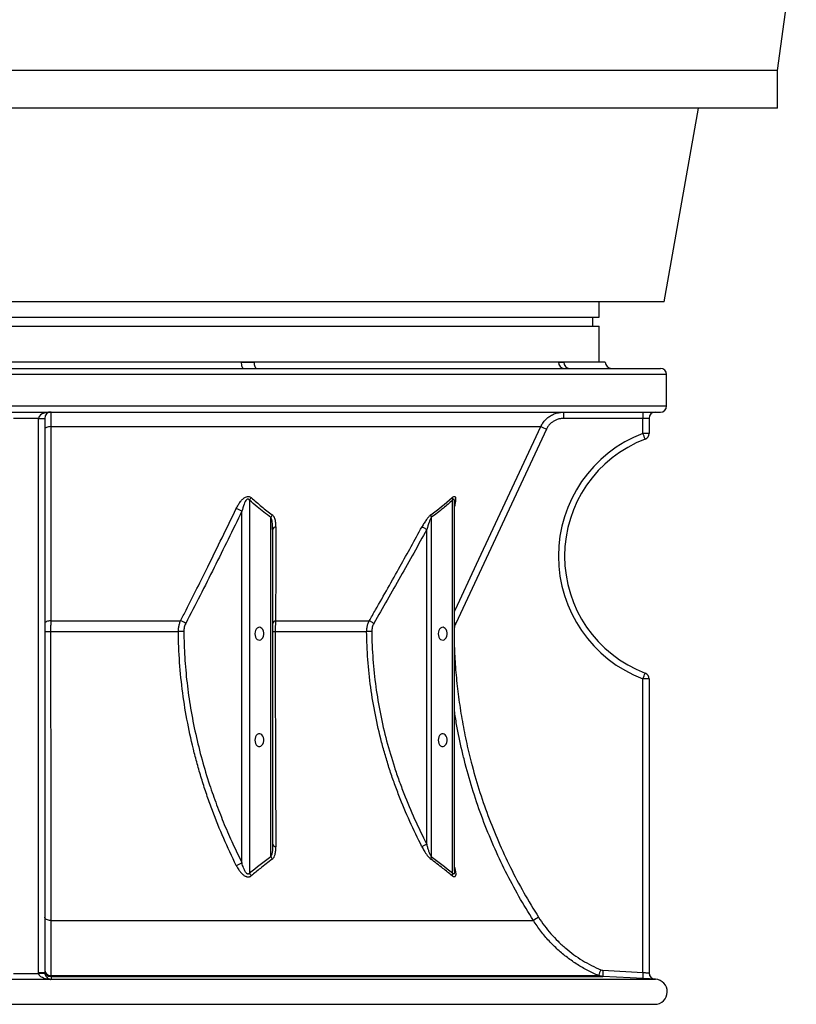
# Model space of a CAD drawing. Header units: millimetres. Extents: x 1512 to 2743, y 264 to 3453.
# Tile 2 of 7: x 2123 to 2743, y 264 to 1051. Entities that reach past the tile are written whole.
import ezdxf

# ---------------------------------------------------------------- set-up
doc = ezdxf.new("R2010")
doc.units = ezdxf.units.MM

msp = doc.modelspace()

# ---------------------------------------------------------------- linework, layer by layer
at = {"color": 7, "linetype": 'Continuous', "lineweight": 25}
for p, q in [((2727.5, 1010.23), (2742.5, 1120.23)), ((2127.5, 1010.23), (1527.5, 1010.23)), ((2727.5, 1010.23), (2127.5, 1010.23)), ((2727.5, 980.23), (2727.5, 1010.23)), ((2127.5, 980.23), (1527.5, 980.23)), ((2727.5, 980.23), (2127.5, 980.23)), ((2637, 825.34), (2664.31, 980.23)), ((2637, 825.34), (1618, 825.34)), ((2585, 813.34), (2585, 825.34)), ((1670, 813.34), (2585, 813.34)), ((2580, 806.04), (2580, 813.34)), ((1670, 806.04), (2585, 806.04)), ((2585, 777.34), (2585, 806.04)), ((1621, 772.34), (2634, 772.34)), ((2299.32, 777.34), (1955.68, 777.34)), ((2309.64, 777.34), (2299.32, 777.34)), ((2552.62, 777.34), (2309.64, 777.34)), ((2556.9, 777.34), (2552.62, 777.34)), ((2590, 777.34), (2556.9, 777.34)), ((2639, 742.34), (2639, 767.34)), ((1621, 737.34), (2634, 737.34)), ((2137.5, 732.34), (2117.5, 732.34)), ((2137.5, 732.34), (2142.5, 732.34)), ((2137.5, 289.71), (2137.5, 732.34)), ((2142.5, 732.34), (2142.5, 289.71)), ((2620.07, 732.34), (2556.6, 732.34)), ((2620.07, 720.41), (2620.07, 732.34)), ((2625, 732.34), (2620.07, 732.34)), ((2625, 732.34), (2625, 720.41)), ((2147.28, 725.79), (2538.54, 725.79)), ((2543, 723.68), (2470.6, 568.58)), ((2625, 720.41), (2620.07, 720.41)), ((2305.94, 666.94), (2305.94, 369.28)), ((2468.1, 369.28), (2468.1, 666.94)), ((2469.53, 665.43), (2469.53, 665.66)), ((2469.56, 370.6), (2469.56, 665.43)), ((2299.91, 377.47), (2299.91, 658.22)), ((2322.98, 382.38), (2322.98, 653.21)), ((2451.06, 653.21), (2451.06, 382.38)), ((2324.44, 643.63), (2324.44, 392.23)), ((2447.53, 392.23), (2447.53, 643.63)), ((2147.24, 570.7), (2250.92, 570.7)), ((2326.78, 570.7), (2401.61, 570.7)), ((2147.21, 562.06), (2249.2, 562.06)), ((2326.49, 562.06), (2399.5, 562.06)), ((2620.07, 289.84), (2620.07, 524.26)), ((2625, 524.26), (2620.07, 524.26)), ((2625, 524.26), (2625, 289.33)), ((2147.29, 331.22), (2532.59, 331.22)), ((2588.11, 291.52), (2620.07, 289.84)), ((2137.5, 289.71), (2142.5, 289.71)), ((2142.5, 289.71), (2142.51, 289.36)), ((2147.42, 287.3), (2584.56, 287.3)), ((2147.49, 284.33), (2147.46, 284.08)), ((2147.49, 286.53), (2587.92, 286.53)), ((2587.92, 286.53), (2584.56, 287.3)), ((2630.02, 284.33), (2629.74, 284.34)), ((1626, 264.34), (2629, 264.34))]:
    msp.add_line(p, q, dxfattribs=at)
at = {"color": 1, "linetype": 'Continuous', "lineweight": 25}
for p, q in [((2639, 767.34), (1616, 767.34)), ((1616, 742.34), (2639, 742.34)), ((2147.49, 284.33), (2630.02, 284.33)), ((1625.46, 264.34), (2629.54, 264.34))]:
    msp.add_line(p, q, dxfattribs=at)
at = {"color": 7, "linetype": 'Continuous', "lineweight": 25, "flags": 128}
for points in [[(2299.32, 777.34), (2299.35, 776.36), (2299.46, 775.43), (2299.63, 774.56), (2299.86, 773.8), (2300.14, 773.18), (2300.46, 772.72), (2300.81, 772.44), (2301.17, 772.34)], [(2309.64, 777.34), (2309.68, 776.36), (2309.79, 775.43), (2309.97, 774.56), (2310.22, 773.8), (2310.52, 773.18), (2310.86, 772.72), (2311.23, 772.44), (2311.61, 772.34)], [(2147.28, 725.79), (2146.34, 725.74), (2145.44, 725.61), (2144.61, 725.4), (2143.89, 725.14), (2143.3, 724.82), (2142.86, 724.47), (2142.59, 724.08), (2142.5, 723.68)], [(2147.28, 725.79), (2147.28, 716.73), (2147.27, 680.49), (2147.24, 570.7)], [(2443.7, 645.74), (2444.01, 645.57), (2444.39, 645.36), (2444.82, 645.12), (2445.3, 644.86), (2445.82, 644.57), (2446.38, 644.26), (2446.95, 643.95), (2447.53, 643.63)], [(2147.24, 570.7), (2146.3, 570.64), (2145.41, 570.51), (2144.59, 570.3), (2143.87, 570.04), (2143.29, 569.72), (2142.86, 569.37), (2142.59, 568.98), (2142.5, 568.58)], [(2405.27, 568.58), (2404.73, 568.9), (2404.19, 569.21), (2403.67, 569.51), (2403.18, 569.79), (2402.72, 570.06), (2402.3, 570.3), (2401.93, 570.51), (2401.61, 570.7)], [(2253.51, 562.11), (2253.01, 562.1), (2252.49, 562.1), (2251.95, 562.09), (2251.4, 562.08), (2250.84, 562.08), (2250.28, 562.07), (2249.74, 562.07), (2249.2, 562.06)], [(2310.23, 560.39), (2310.36, 559.01), (2310.75, 557.74), (2311.37, 556.66), (2312.18, 555.86), (2313.1, 555.39), (2314.08, 555.3), (2315.04, 555.58), (2315.92, 556.22), (2316.63, 557.17), (2317.14, 558.35), (2317.41, 559.69), (2317.41, 561.08), (2317.14, 562.42), (2316.63, 563.61), (2315.92, 564.55), (2315.04, 565.19), (2314.08, 565.47), (2313.1, 565.38), (2312.18, 564.92), (2311.37, 564.11), (2310.75, 563.04), (2310.36, 561.76), (2310.23, 560.39)], [(2403.54, 562.11), (2402.95, 562.1), (2402.37, 562.1), (2401.81, 562.09), (2401.27, 562.08), (2400.77, 562.08), (2400.3, 562.07), (2399.87, 562.07), (2399.5, 562.06)], [(2456.6, 560.39), (2456.73, 559.01), (2457.13, 557.74), (2457.75, 556.66), (2458.55, 555.86), (2459.47, 555.39), (2460.45, 555.3), (2461.41, 555.58), (2462.29, 556.22), (2463, 557.17), (2463.51, 558.35), (2463.78, 559.69), (2463.78, 561.08), (2463.51, 562.42), (2463, 563.61), (2462.29, 564.55), (2461.41, 565.19), (2460.45, 565.47), (2459.47, 565.38), (2458.55, 564.92), (2457.75, 564.11), (2457.13, 563.04), (2456.73, 561.76), (2456.6, 560.39)], [(2310.23, 475.39), (2310.36, 474.01), (2310.75, 472.74), (2311.37, 471.66), (2312.18, 470.86), (2313.1, 470.39), (2314.08, 470.3), (2315.04, 470.58), (2315.92, 471.22), (2316.63, 472.17), (2317.14, 473.35), (2317.41, 474.69), (2317.41, 476.08), (2317.14, 477.42), (2316.63, 478.61), (2315.92, 479.55), (2315.04, 480.19), (2314.08, 480.47), (2313.1, 480.38), (2312.18, 479.91), (2311.37, 479.11), (2310.75, 478.04), (2310.36, 476.76), (2310.23, 475.39)], [(2456.6, 475.39), (2456.73, 474.01), (2457.13, 472.74), (2457.75, 471.66), (2458.55, 470.86), (2459.47, 470.39), (2460.45, 470.3), (2461.41, 470.58), (2462.29, 471.22), (2463, 472.17), (2463.51, 473.35), (2463.78, 474.69), (2463.78, 476.08), (2463.51, 477.42), (2463, 478.61), (2462.29, 479.55), (2461.41, 480.19), (2460.45, 480.47), (2459.47, 480.38), (2458.55, 479.91), (2457.75, 479.11), (2457.13, 478.04), (2456.73, 476.76), (2456.6, 475.39)], [(2447.53, 392.23), (2446.94, 391.93), (2446.37, 391.63), (2445.81, 391.34), (2445.28, 391.07), (2444.8, 390.82), (2444.36, 390.59), (2443.98, 390.39), (2443.66, 390.23)], [(2147.29, 331.22), (2146.35, 331.29), (2145.44, 331.46), (2144.62, 331.71), (2143.89, 332.04), (2143.3, 332.45), (2142.86, 332.9), (2142.59, 333.39), (2142.5, 333.9)], [(2137.52, 289.02), (2138.49, 289.08), (2139.43, 289.15), (2140.29, 289.21), (2141.04, 289.26), (2141.67, 289.3), (2142.13, 289.33), (2142.41, 289.35), (2142.51, 289.36)], [(2147.49, 286.53), (2147.49, 286), (2147.49, 284.33)], [(2619.88, 284.85), (2609.89, 285.37), (2587.92, 286.53)]]:
    msp.add_lwpolyline(points, dxfattribs=at)
at = {"color": 1, "linetype": 'Continuous', "lineweight": 25, "flags": 128}
for points in [[(2469.56, 578.03), (2470.37, 579.76), (2487.29, 616), (2538.54, 725.79)], [(2470.6, 568.58), (2469.74, 568.98), (2469.56, 569.07)], [(2629.74, 284.34), (2628.8, 284.48), (2628.02, 284.75)]]:
    msp.add_lwpolyline(points, dxfattribs=at)
at = {"color": 7, "linetype": 'Continuous', "lineweight": 25}
for centre, radius, start, end in [((2557.43, 777.15), 4.81, 177.69056, 267.48645), ((2561.73, 777.17), 4.83, 177.95387, 267.79509), ((2595, 777.34), 5, 180, 270), ((2634, 767.34), 5, 0, 90), ((2634, 742.34), 5, 270, 0), ((2147.5, 732.34), 5, 90, 180), ((2646.19, 733.59), 89.6, 177.60081, 180.79898), ((2709.66, 733.59), 89.6, 177.60081, 180.79898), ((2630, 732.34), 5, 90, 180), ((2635.59, 924.86), 221.47, 244.00964, 245.28642), ((2657.57, 622.34), 105, 110.92483, 249.07517), ((2657.5, 622.34), 100, 110.92483, 249.07517), ((2531.61, 685.26), 95.19, 18.67626, 21.67136), ((2620, 720.41), 5, 290.92483, 0), ((2313.09, 663.68), 7.85, 136.82825, 155.47426), ((2472.49, 669.03), 4.86, 179.6765, 205.42355), ((2289.71, 642.35), 18.86, 57.2684, 72.4119), ((2330.14, 650.6), 7.62, 141.68355, 159.94952), ((2456.01, 655.08), 5.28, 177.34596, 200.71248), ((2327.24, 642.84), 2.91, 94.26753, 164.3312), ((2244.77, 553.5), 18.27, 55.69326, 70.34163), ((2327.15, 567.94), 2.78, 97.6374, 166.64294), ((2146.08, 688.6), 126.54, 268.38062, 270.51239), ((2326.16, 593.45), 31.39, 266.85788, 270.59776), ((2531.63, 559.41), 95.17, 338.3282, 341.32394), ((2620, 524.26), 5, 0, 69.07517), ((2327.16, 393.07), 2.85, 197.04884, 266.67365), ((2330.14, 384.98), 7.62, 199.96816, 218.29689), ((2456.01, 380.51), 5.29, 159.36687, 182.80356), ((2289.74, 392.71), 18.32, 288.07606, 303.71629), ((2313.13, 372.28), 7.79, 202.64222, 222.57283), ((2472.59, 367.32), 4.9, 156.361, 183.58195), ((2629.25, 186.16), 174.32, 122.0545, 123.67815), ((2147.3, 292.1), 4.81, 182.38193, 271.3266), ((2147.5, 291.52), 5, 180.03911, 269.90917), ((2676.95, 252.43), 98.76, 156.43904, 159.32454), ((2677.84, 285.57), 89.93, 176.2084, 179.39251), ((2146.61, 282.93), 1.47, 87.16662, 118.65507), ((2147.5, 289.33), 5.01, 260.63661, 269.88076), ((2709.77, 283.9), 89.89, 176.2075, 179.39272), ((2630, 289.33), 5, 180, 267.02981), ((2630, 289.33), 5, 180, 246.61841), ((2629.5, 274.34), 10, 270.24278, 87), ((2629, 392.34), 128, 270, 270.24278)]:
    msp.add_arc(centre, radius, start, end, dxfattribs=at)
msp.add_ellipse((2147.5, 732.34), major_axis=(10, 0), ratio=0.5, start_param=1.570796, end_param=3.141593, dxfattribs=at)
for points, knots in [([(2299.32, 777.34), (2302.26, 777.31), (2305.71, 777.27), (2309.14, 777.33), (2309.64, 777.34)], [0, 0, 0, 0, 0.853464, 1, 1, 1, 1]), ([(2552.62, 777.34), (2553.86, 777.31), (2555.31, 777.27), (2556.7, 777.33), (2556.9, 777.34)], [0, 0, 0, 0, 0.853463, 1, 1, 1, 1]), ([(2147.5, 737.34), (2147.49, 737.28), (2147.46, 737.17), (2147.42, 736.29), (2147.38, 734.91), (2147.35, 733.02), (2147.32, 730.68), (2147.3, 728.24), (2147.29, 726.51), (2147.28, 725.79)], [0, 0, 0, 0, 0.14884, 0.297678, 0.446533, 0.595388, 0.744197, 0.893006, 1, 1, 1, 1]), ([(2538.54, 725.79), (2539.05, 726.77), (2540.1, 728.77), (2542.27, 731.36), (2544.84, 733.59), (2547.72, 735.33), (2550.88, 736.58), (2553.9, 737.24), (2555.85, 737.31), (2556.67, 737.34)], [0, 0, 0, 0, 0.146523, 0.297296, 0.443798, 0.594544, 0.741128, 0.891959, 1, 1, 1, 1]), ([(2556.6, 732.34), (2555.99, 732.32), (2554.53, 732.26), (2552.27, 731.77), (2549.91, 730.85), (2547.73, 729.53), (2545.81, 727.87), (2544.18, 725.92), (2543.39, 724.43), (2543, 723.68)], [0, 0, 0, 0, 0.108057, 0.256779, 0.4055, 0.554122, 0.702744, 0.851373, 1, 1, 1, 1]), ([(2295.41, 660.33), (2295.9, 661.3), (2296.88, 663.23), (2298.64, 665.82), (2300.6, 668.03), (2302.51, 669.46), (2304.32, 670.07), (2305.69, 670.03), (2306.69, 669.6), (2307.18, 669.21), (2307.36, 669.06)], [0, 0, 0, 0, 0.1899357, 0.3794845, 0.5345708, 0.690575, 0.7789351, 0.8676319, 0.9498711, 1, 1, 1, 1]), ([(2307.36, 669.06), (2310.08, 666.59), (2312.85, 664.2), (2318.44, 659.62), (2321.28, 657.42), (2324.16, 655.32)], [0, 0, 0, 0, 0.5, 0.5, 1, 1, 1, 1]), ([(2305.94, 666.94), (2305.85, 667.09), (2305.7, 667.34), (2305.41, 667.65), (2305.12, 667.85), (2304.76, 667.94), (2304.41, 667.89), (2304.03, 667.71), (2303.31, 667.13), (2302.46, 665.78), (2301.09, 662.72), (2300.41, 660.11), (2299.91, 658.22)], [0, 0, 0, 0, 0.044167, 0.074946, 0.107843, 0.137826, 0.168829, 0.1969, 0.236124, 0.383464, 0.55216, 1, 1, 1, 1]), ([(2322.98, 653.21), (2319.31, 655.95), (2313.53, 660.27), (2307.98, 665.15), (2305.94, 666.94)], [0, 0, 0, 0, 0.633679, 1, 1, 1, 1]), ([(2468.1, 666.94), (2465.69, 664.84), (2460.14, 659.96), (2454.35, 655.66), (2451.06, 653.21)], [0, 0, 0, 0, 0.432718, 1, 1, 1, 1]), ([(2250.92, 570.7), (2252.39, 573.56), (2259.72, 587.9), (2274.68, 617.69), (2287.87, 644.82), (2295.41, 660.33)], [0, 0, 0, 0, 0.096711, 0.483559, 1, 1, 1, 1]), ([(2299.91, 658.22), (2292.56, 643.19), (2277.87, 613.14), (2262.67, 583.44), (2255.07, 568.58)], [0, 0, 0, 0, 0.499959, 1, 1, 1, 1]), ([(2324.44, 643.63), (2324.43, 644.66), (2324.4, 646.92), (2324.08, 649.92), (2323.6, 652.14), (2323.1, 652.99), (2322.98, 653.21)], [0, 0, 0, 0, 0.306889, 0.678123, 0.917786, 1, 1, 1, 1]), ([(2327.02, 645.74), (2327, 646.77), (2326.94, 649.11), (2326.32, 652.17), (2325.28, 654.36), (2324.4, 655.11), (2324.16, 655.32)], [0, 0, 0, 0, 0.284647, 0.643358, 0.899224, 1, 1, 1, 1]), ([(2450.73, 655.32), (2450.15, 654.82), (2448.97, 653.78), (2447.19, 651.44), (2445.4, 648.76), (2444.27, 646.75), (2443.7, 645.74)], [0, 0, 0, 0, 0.217418, 0.446791, 0.720935, 1, 1, 1, 1]), ([(2451.06, 653.21), (2450.77, 652.69), (2450.11, 651.53), (2448.89, 648.29), (2448.1, 645.58), (2447.53, 643.63)], [0, 0, 0, 0, 0.187436, 0.412811, 1, 1, 1, 1]), ([(2327.02, 645.74), (2327.02, 642.82), (2326.97, 628.22), (2326.89, 603.15), (2326.81, 581.13), (2326.78, 570.7)], [0, 0, 0, 0, 0.116222, 0.581113, 1, 1, 1, 1]), ([(2401.61, 570.7), (2403.27, 573.59), (2411.55, 588.05), (2425.64, 613.03), (2437.89, 635.22), (2443.7, 645.74)], [0, 0, 0, 0, 0.116222, 0.581114, 1, 1, 1, 1]), ([(2447.53, 643.63), (2440.58, 631.07), (2426.67, 605.96), (2412.41, 581.04), (2405.27, 568.58)], [0, 0, 0, 0, 0.499979, 1, 1, 1, 1]), ([(2147.24, 570.7), (2147.23, 569.67), (2147.22, 567.59), (2147.21, 564.65), (2147.21, 562.79), (2147.21, 562.06)], [0, 0, 0, 0, 0.372673, 0.75614, 1, 1, 1, 1]), ([(2249.2, 562.06), (2249.25, 563.23), (2249.33, 565.3), (2249.97, 568.21), (2250.6, 569.86), (2250.92, 570.7)], [0, 0, 0, 0, 0.388887, 0.69084, 1, 1, 1, 1]), ([(2255.07, 568.58), (2254.56, 567.6), (2254.17, 566.57), (2253.77, 564.94), (2253.67, 564.37), (2253.53, 563.25), (2253.5, 562.68), (2253.51, 562.11)], [0, 0, 0, 0, 0.5, 0.5, 0.75, 0.75, 1, 1, 1, 1]), ([(2326.78, 570.7), (2326.71, 569.7), (2326.6, 567.86), (2326.5, 564.92), (2326.49, 563.02), (2326.49, 562.06)], [0, 0, 0, 0, 0.366145, 0.67901, 1, 1, 1, 1]), ([(2399.5, 562.06), (2399.55, 563.17), (2399.64, 565.21), (2400.41, 568.13), (2401.2, 569.83), (2401.61, 570.7)], [0, 0, 0, 0, 0.370502, 0.681439, 1, 1, 1, 1]), ([(2405.27, 568.58), (2404.71, 567.6), (2404.27, 566.56), (2403.82, 564.93), (2403.71, 564.37), (2403.56, 563.24), (2403.53, 562.68), (2403.54, 562.11)], [0, 0, 0, 0, 0.5, 0.5, 0.75, 0.75, 1, 1, 1, 1]), ([(2147.21, 562.06), (2147.21, 551.84), (2147.21, 541.68), (2147.21, 521.49), (2147.21, 511.45), (2147.22, 491.51), (2147.22, 481.59), (2147.23, 461.9), (2147.23, 452.11), (2147.24, 437.52), (2147.24, 432.67), (2147.24, 425.43), (2147.24, 423.01), (2147.24, 418.2), (2147.24, 415.79), (2147.25, 408.61), (2147.25, 403.85), (2147.26, 394.41), (2147.26, 389.72), (2147.26, 380.42), (2147.27, 375.81), (2147.27, 366.65), (2147.27, 362.12), (2147.28, 348.65), (2147.29, 339.85), (2147.29, 331.22)], [0, 0, 0, 0, 0.125, 0.125, 0.25, 0.25, 0.375, 0.375, 0.5, 0.5, 0.5625, 0.5625, 0.59375, 0.59375, 0.625, 0.625, 0.6875, 0.6875, 0.75, 0.75, 0.8125, 0.8125, 0.875, 0.875, 1, 1, 1, 1]), ([(2295.42, 375.29), (2288.35, 389.5), (2281.98, 404.1), (2274.96, 422.86), (2273.6, 426.63), (2270.98, 434.24), (2269.72, 438.08), (2267.3, 445.79), (2266.14, 449.66), (2263.93, 457.46), (2262.88, 461.38), (2257.91, 481.02), (2254.82, 496.94), (2251.62, 521.16), (2250.79, 529.29), (2249.62, 545.65), (2249.29, 553.85), (2249.2, 562.06)], [0, 0, 0, 0, 0.25, 0.25, 0.3125, 0.3125, 0.375, 0.375, 0.4375, 0.4375, 0.5, 0.5, 0.75, 0.75, 0.875, 0.875, 1, 1, 1, 1]), ([(2253.51, 562.11), (2253.69, 555.26), (2254.04, 541.55), (2255.92, 521.09), (2258.81, 500.57), (2262.82, 480.07), (2267.89, 459.66), (2273.57, 440.87), (2279.59, 423.68), (2285.78, 407.98), (2292.5, 392.54), (2297.44, 382.49), (2299.91, 377.47)], [0, 0, 0, 0, 0.105727, 0.211552, 0.317286, 0.426431, 0.535673, 0.644833, 0.733318, 0.821804, 0.910901, 1, 1, 1, 1]), ([(2326.49, 562.06), (2326.49, 547.02), (2326.51, 532.16), (2326.56, 502.77), (2326.59, 488.25), (2326.66, 466.7), (2326.68, 459.56), (2326.72, 448.91), (2326.74, 445.37), (2326.77, 438.31), (2326.78, 434.79), (2326.81, 427.78), (2326.83, 424.3), (2326.86, 417.37), (2326.88, 413.93), (2326.93, 403.66), (2326.96, 396.9), (2327, 390.23)], [0, 0, 0, 0, 0.25, 0.25, 0.5, 0.5, 0.625, 0.625, 0.6875, 0.6875, 0.75, 0.75, 0.8125, 0.8125, 0.875, 0.875, 1, 1, 1, 1]), ([(2443.66, 390.23), (2436.8, 403.54), (2430.65, 417.17), (2423.91, 434.62), (2422.6, 438.13), (2420.1, 445.18), (2418.9, 448.73), (2416.59, 455.85), (2415.49, 459.42), (2413.39, 466.61), (2412.39, 470.21), (2407.69, 488.26), (2404.79, 502.83), (2400.78, 532.24), (2399.67, 547.08), (2399.5, 562.06)], [0, 0, 0, 0, 0.25, 0.25, 0.3125, 0.3125, 0.375, 0.375, 0.4375, 0.4375, 0.5, 0.5, 0.75, 0.75, 1, 1, 1, 1]), ([(2403.54, 562.11), (2403.7, 547.22), (2404.82, 532.52), (2408.82, 503.46), (2411.71, 489.09), (2417.32, 467.79), (2419.39, 460.73), (2422.83, 450.2), (2424.02, 446.71), (2426.52, 439.73), (2427.82, 436.24), (2434.55, 418.94), (2440.69, 405.43), (2447.53, 392.23)], [0, 0, 0, 0, 0.25, 0.25, 0.5, 0.5, 0.625, 0.625, 0.6875, 0.6875, 0.75, 0.75, 1, 1, 1, 1]), ([(2324.44, 392.23), (2324.44, 391.37), (2324.43, 390.51), (2324.36, 388.8), (2324.3, 387.95), (2324.13, 386.27), (2324.01, 385.43), (2323.74, 384.22), (2323.63, 383.82), (2323.43, 383.25), (2323.35, 383.07), (2323.18, 382.71), (2323.09, 382.54), (2322.98, 382.38)], [0, 0, 0, 0, 0.25, 0.25, 0.5, 0.5, 0.75, 0.75, 0.875, 0.875, 0.9375, 0.9375, 1, 1, 1, 1]), ([(2324.16, 380.25), (2324.16, 380.26), (2324.76, 380.69), (2325.65, 381.91), (2326.49, 384.27), (2326.95, 387.06), (2326.98, 389.17), (2327, 390.23)], [0, 0, 0, 0, 0.001175, 0.221917, 0.442144, 0.72078, 1, 1, 1, 1]), ([(2443.66, 390.23), (2444.22, 389.16), (2445.5, 386.76), (2447.55, 383.62), (2449.43, 381.31), (2450.42, 380.51), (2450.73, 380.25)], [0, 0, 0, 0, 0.281893, 0.634672, 0.886614, 1, 1, 1, 1]), ([(2451.06, 382.38), (2450.95, 382.54), (2450.85, 382.71), (2450.64, 383.07), (2450.55, 383.26), (2450.27, 383.83), (2450.09, 384.22), (2449.76, 385.03), (2449.61, 385.44), (2449.31, 386.27), (2449.16, 386.69), (2448.74, 387.95), (2448.48, 388.8), (2447.99, 390.51), (2447.75, 391.37), (2447.53, 392.23)], [0, 0, 0, 0, 0.0625, 0.0625, 0.125, 0.125, 0.25, 0.25, 0.375, 0.375, 0.5, 0.5, 0.75, 0.75, 1, 1, 1, 1]), ([(2324.16, 380.25), (2320.96, 377.85), (2315.31, 373.59), (2309.79, 369), (2307.4, 367.01)], [0, 0, 0, 0, 0.565694, 1, 1, 1, 1]), ([(2467.7, 367.01), (2465.27, 369), (2459.68, 373.59), (2453.97, 377.85), (2450.73, 380.25)], [0, 0, 0, 0, 0.434306, 1, 1, 1, 1]), ([(2295.42, 375.29), (2296.04, 374.04), (2296.73, 372.83), (2297.93, 371.08), (2298.35, 370.51), (2299.28, 369.4), (2299.76, 368.87), (2300.56, 368.14), (2300.83, 367.91), (2301.4, 367.46), (2301.7, 367.25), (2302.31, 366.88), (2302.62, 366.71), (2303.11, 366.5), (2303.27, 366.44), (2303.6, 366.32), (2303.76, 366.28), (2304.09, 366.2), (2304.26, 366.17), (2304.59, 366.13), (2304.76, 366.11), (2305.24, 366.11), (2305.55, 366.14), (2305.99, 366.25), (2306.14, 366.29), (2306.42, 366.4), (2306.55, 366.46), (2306.94, 366.66), (2307.17, 366.83), (2307.4, 367.01)], [0, 0, 0, 0, 0.25, 0.25, 0.375, 0.375, 0.5, 0.5, 0.5625, 0.5625, 0.625, 0.625, 0.6875, 0.6875, 0.71875, 0.71875, 0.75, 0.75, 0.78125, 0.78125, 0.8125, 0.8125, 0.875, 0.875, 0.90625, 0.90625, 0.9375, 0.9375, 1, 1, 1, 1]), ([(2305.94, 369.28), (2305.76, 369.02), (2305.49, 368.64), (2304.95, 368.4), (2304.54, 368.38), (2304.14, 368.52), (2303.52, 368.93), (2302.54, 370.15), (2301.31, 372.73), (2300.46, 375.34), (2300, 377.1), (2299.91, 377.47)], [0, 0, 0, 0, 0.085952, 0.123689, 0.159743, 0.196022, 0.228553, 0.341941, 0.562554, 0.908076, 1, 1, 1, 1]), ([(2147.29, 331.22), (2147.3, 326.33), (2147.31, 321.74), (2147.33, 313.13), (2147.34, 309.11), (2147.36, 303.52), (2147.36, 301.73), (2147.37, 299.18), (2147.37, 298.36), (2147.38, 296.75), (2147.38, 295.97), (2147.39, 292.19), (2147.4, 289.55), (2147.42, 287.3)], [0, 0, 0, 0, 0.25, 0.25, 0.5, 0.5, 0.625, 0.625, 0.6875, 0.6875, 0.75, 0.75, 1, 1, 1, 1]), ([(2584.56, 287.3), (2581.67, 288.6), (2575.91, 291.19), (2567.62, 296.02), (2559.67, 301.54), (2552.09, 307.84), (2544.98, 314.89), (2538.34, 322.66), (2534.51, 328.36), (2532.59, 331.22)], [0, 0, 0, 0, 0.137269, 0.274538, 0.415793, 0.557049, 0.701973, 0.850378, 1, 1, 1, 1]), ([(2536.73, 333.9), (2539.71, 329.22), (2543.01, 324.81), (2548.44, 318.59), (2550.33, 316.59), (2553.29, 313.68), (2554.29, 312.73), (2556.34, 310.86), (2557.38, 309.95), (2562.66, 305.5), (2567.1, 302.3), (2576.43, 296.58), (2581.32, 294.06), (2586.43, 291.9)], [0, 0, 0, 0, 0.25, 0.25, 0.375, 0.375, 0.4375, 0.4375, 0.5, 0.5, 0.75, 0.75, 1, 1, 1, 1]), ([(2147.46, 284.08), (2140.8, 284.11), (2127.5, 284.17), (2114.2, 284.11), (2107.54, 284.08)], [0, 0, 0, 0, 0.5, 1, 1, 1, 1]), ([(2145.91, 284.22), (2145.25, 284.3), (2143.93, 284.48), (2141.74, 285.11), (2139.68, 286.05), (2138.23, 287.37), (2137.66, 288.34), (2137.56, 288.84), (2137.52, 289.02)], [0, 0, 0, 0, 0.193579, 0.387478, 0.689821, 0.860357, 0.949774, 1, 1, 1, 1]), ([(2142.51, 289.36), (2142.55, 289.06), (2142.61, 288.57), (2142.9, 287.62), (2143.57, 286.35), (2144.6, 285.39), (2145.59, 284.72), (2146.32, 284.5), (2146.69, 284.39)], [0, 0, 0, 0, 0.089777, 0.146845, 0.32455, 0.635277, 0.818131, 1, 1, 1, 1]), ([(2147.46, 284.08), (2147.45, 284.08), (2147.19, 284.1), (2146.67, 284.14), (2146.16, 284.19), (2145.91, 284.22)], [0, 0, 0, 0, 0.01243, 0.506255, 1, 1, 1, 1]), ([(2146.69, 284.39), (2146.94, 284.31), (2147.2, 284.22), (2147.45, 284.08), (2147.46, 284.08)], [0, 0, 0, 0, 0.9903864, 1, 1, 1, 1]), ([(2629.74, 284.34), (2629.7, 284.34), (2629.58, 284.35), (2628.45, 284.41), (2626.22, 284.52), (2623.25, 284.68), (2621, 284.79), (2619.88, 284.85)], [0, 0, 0, 0, 0.13261, 0.349128, 0.565958, 0.782968, 1, 1, 1, 1]), ([(2620.07, 289.84), (2620.4, 289.81), (2620.72, 289.78), (2621.19, 289.73), (2621.34, 289.71), (2621.65, 289.68), (2621.81, 289.66), (2622.26, 289.62), (2622.54, 289.59), (2623.07, 289.53), (2623.33, 289.51), (2623.78, 289.46), (2623.99, 289.44), (2624.26, 289.41), (2624.34, 289.4), (2624.49, 289.39), (2624.56, 289.38), (2624.75, 289.36), (2624.84, 289.35), (2624.97, 289.34), (2625, 289.33), (2625, 289.33)], [0, 0, 0, 0, 0.125, 0.125, 0.1875, 0.1875, 0.25, 0.25, 0.375, 0.375, 0.5, 0.5, 0.625, 0.625, 0.6875, 0.6875, 0.75, 0.75, 0.875, 0.875, 1, 1, 1, 1])]:
    msp.add_open_spline(points, degree=3, knots=knots, dxfattribs=at)
for points in [[(2450.73, 655.32), (2456.52, 659.51), (2462.14, 664.12), (2467.63, 669.06)], [(2305.94, 369.28), (2311.54, 373.85), (2317.21, 378.25), (2322.98, 382.38)], [(2451.06, 382.38), (2456.83, 378.25), (2462.5, 373.85), (2468.1, 369.28)], [(2586.43, 291.9), (2586.97, 291.68), (2587.53, 291.55), (2588.11, 291.52)], [(2117.48, 289.02), (2124.16, 289.04), (2130.84, 289.04), (2137.52, 289.02)], [(2137.52, 289.02), (2137.51, 289.25), (2137.5, 289.48), (2137.5, 289.71)], [(2147.42, 287.3), (2147.43, 287.07), (2147.45, 286.72), (2147.48, 286.56), (2147.49, 286.53)]]:
    msp.add_open_spline(points, degree=3, dxfattribs=at)
at = {"color": 1, "linetype": 'Continuous', "lineweight": 25}
for points, knots in [([(2467.63, 669.06), (2467.97, 669.33), (2468.65, 669.89), (2469.52, 670.12), (2470.16, 669.76), (2470.57, 668.62), (2470.51, 666.53), (2470.13, 664.15), (2469.73, 662.55), (2469.56, 661.92)], [0, 0, 0, 0, 0.107937, 0.216531, 0.311324, 0.43776, 0.647387, 0.86093, 1, 1, 1, 1]), ([(2469.53, 665.66), (2469.53, 666), (2469.55, 666.74), (2469.42, 667.47), (2469.22, 667.83), (2469.05, 667.94), (2468.83, 667.89), (2468.5, 667.6), (2468.26, 667.22), (2468.1, 666.94)], [0, 0, 0, 0, 0.219132, 0.467806, 0.543907, 0.622074, 0.708346, 0.79501, 1, 1, 1, 1]), ([(2470.6, 568.58), (2470.38, 568.09), (2469.92, 567.05), (2469.69, 565.94), (2469.56, 565.37)], [0, 0, 0, 0, 0.480461, 1, 1, 1, 1]), ([(2469.56, 549.41), (2469.61, 547.82), (2469.79, 540.41), (2470.84, 527.21), (2472.72, 509.75), (2475.39, 492.3), (2478.77, 474.89), (2483.21, 456.15), (2488.94, 436.17), (2496.18, 415.07), (2504.56, 394.19), (2514.12, 373.62), (2524.77, 353.38), (2532.75, 340.39), (2536.73, 333.9)], [0, 0, 0, 0, 0.0208443, 0.0973617, 0.1738478, 0.2514866, 0.3291582, 0.4067971, 0.5044248, 0.6021175, 0.6997453, 0.7998068, 0.8999383, 1, 1, 1, 1]), ([(2532.59, 331.22), (2528.65, 337.63), (2520.77, 350.44), (2510.22, 370.4), (2500.57, 391), (2491.95, 412.26), (2484.4, 434.13), (2479.14, 452.4), (2474.76, 470.33), (2471.71, 484.48), (2470.11, 495.24), (2469.56, 498.91)], [0, 0, 0, 0, 0.125002, 0.250086, 0.375088, 0.503204, 0.631411, 0.759527, 0.81912, 0.938333, 1, 1, 1, 1]), ([(2469.56, 373.89), (2469.7, 373.42), (2470.09, 372), (2470.48, 369.97), (2470.65, 367.89), (2470.41, 366.57), (2469.76, 366.04), (2468.94, 366.16), (2468.21, 366.6), (2467.79, 366.94), (2467.7, 367.01)], [0, 0, 0, 0, 0.1056646, 0.3168806, 0.4874523, 0.6584574, 0.7641131, 0.8699804, 0.9707895, 1, 1, 1, 1]), ([(2469.55, 370.59), (2469.56, 370.46), (2469.58, 369.8), (2469.5, 369.04), (2469.27, 368.53), (2469.1, 368.39), (2468.92, 368.38), (2468.61, 368.56), (2468.34, 368.91), (2468.15, 369.21), (2468.1, 369.28)], [0, 0, 0, 0, 0.078821, 0.426638, 0.53463, 0.601689, 0.689318, 0.765575, 0.942896, 1, 1, 1, 1])]:
    msp.add_open_spline(points, degree=3, knots=knots, dxfattribs=at)

doc.saveas('drawing.dxf')
